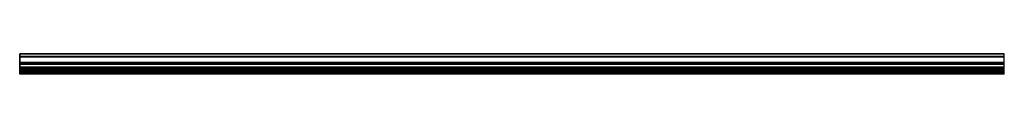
# Model space of a CAD drawing. Header units: millimetres. Extents: x 0 to 3500, y 0 to 73.
import ezdxf

# ---------------------------------------------------------------- set-up
doc = ezdxf.new("R2010")
doc.units = ezdxf.units.MM
doc.header["$LTSCALE"] = 10
doc.linetypes.add('ALLCAD_Strich', pattern=[0.2, 0.15, -0.05])
for name, color, linetype in [('BESCH_KONT_sich_schn_ansi_2d', 40, 'Continuous'), ('BESCH_KONT_sich_schn_grun_2d', 10, 'Continuous'), ('BESCH_KONT_sich_schn_seit_2d', 160, 'Continuous')]:
    doc.layers.add(name, color=color, linetype=linetype)

msp = doc.modelspace()

# ---------------------------------------------------------------- linework, layer by layer
at = {"layer": 'BESCH_KONT_sich_schn_ansi_2d', "linetype": 'ALLCAD_Strich'}
for p, q in [((0, 19.5, 84.5), (0, 19.5, 84.5)), ((0, 19.5, 84.5), (0, 19.5, 84.5)), ((0, 19.5, 84.5), (0, 19.5, 84.5)), ((0, 19.5, 84.5), (0, 19.5, 84.5)), ((0, 19.5, 84.5), (0, 19.5, 84.5)), ((0, 19.5, 84.5), (0, 19.5, 84.5)), ((0, 19.5, 84.5), (0, 19.5, 84.5)), ((0, 19.5, 84.5), (0, 19.5, 84.5)), ((0, 19.5, 84.5), (0, 19.5, 84.5)), ((0, 19.5, 84.5), (0, 19.5, 84.5)), ((0, 19.5, 65.5), (0, 19.5, 84.5)), ((0, 19.5, 84.5), (0, 19.5, 84.5)), ((0, 19.5, 84.5), (0, 19.5, 84.5)), ((0, 19.5, 84.5), (0, 19.5, 84.5)), ((0, 19.5, 84.5), (0, 19.5, 84.5)), ((0, 19.5, 84.5), (0, 19.5, 84.5)), ((0, 19.5, 84.5), (0, 19.5, 84.5)), ((0, 19.5, 84.5), (0, 19.5, 84.5)), ((3500, 19.5, 84.5), (0, 19.5, 84.5)), ((0, 19.5, 84.5), (0, 19.5, 84.5)), ((0, 19.5, 84.5), (0, 19.5, 84.5)), ((0, 19.5, 84.5), (0, 19.5, 84.5)), ((0, 19.5, 84.5), (0, 19.5, 84.5)), ((0, 19.5, 84.5), (0, 19.5, 84.5)), ((0, 19.5, 84.5), (0, 19.5, 84.5)), ((0, 19.5, 84.5), (0, 19.5, 84.5)), ((0, 19.5, 84.5), (0, 19.5, 84.5)), ((3500, 19.5, 9), (0, 19.5, 9)), ((0, 19.5), (0, 19.5, 9)), ((3500, 19.5), (0, 19.5)), ((3500, 19.5, 86), (0, 19.5, 86)), ((0, 19.5, 85.1), (0, 19.5, 86)), ((3500, 19.5, 85.1), (0, 19.5, 85.1)), ((0, 19.5, 84.5), (0, 19.5, 85.1)), ((3500, 19.5, 65.5), (0, 19.5, 65.5)), ((0, 19.5, 62), (0, 19.5, 65.5)), ((3500, 19.5, 62), (0, 19.5, 62)), ((0, 19.5, 59.5), (0, 19.5, 62)), ((3500, 19.5, 59.5), (0, 19.5, 59.5)), ((0, 19.5, 44.5), (0, 19.5, 59.5)), ((3500, 19.5, 44.5), (0, 19.5, 44.5)), ((0, 19.5, 41.5), (0, 19.5, 44.5)), ((3500, 19.5, 41.5), (0, 19.5, 41.5)), ((0, 19.5, 10), (0, 19.5, 41.5)), ((3500, 19.5, 10), (0, 19.5, 10)), ((0, 19.5, 9), (0, 19.5, 10)), ((3500, 19.5, 1), (0, 19.5, 1)), ((3500, 19.5, 3.5), (0, 19.5, 3.5)), ((3500, 19.5, 85.5), (0, 19.5, 85.5)), ((3500, 19.5, 65), (0, 19.5, 65)), ((3500, 19.5, 63.5), (0, 19.5, 63.5)), ((3500, 19.5, 61), (0, 19.5, 61)), ((3500, 19.5, 42.5), (0, 19.5, 42.5)), ((3500, 19.5, 6.5), (0, 19.5, 6.5)), ((3500, 19.5, 7.5), (0, 19.5, 7.5)), ((3500, 19.5, 65.5), (3500, 19.5, 84.5)), ((3500, 19.5), (3500, 19.5, 9)), ((3500, 19.5, 85.1), (3500, 19.5, 86)), ((3500, 19.5, 84.5), (3500, 19.5, 85.1)), ((3500, 19.5, 62), (3500, 19.5, 65.5)), ((3500, 19.5, 59.5), (3500, 19.5, 62)), ((3500, 19.5, 44.5), (3500, 19.5, 59.5)), ((3500, 19.5, 41.5), (3500, 19.5, 44.5)), ((3500, 19.5, 10), (3500, 19.5, 41.5)), ((3500, 19.5, 9), (3500, 19.5, 10))]:
    msp.add_line(p, q, dxfattribs=at)
at = {"layer": 'BESCH_KONT_sich_schn_ansi_2d', "linetype": 'ALLCAD_Strich', "extrusion": (0, 1, 0)}
for radius, start, end in [(0.00093, 90, 180), (0.00093, 180, 270), (0.00116, 90, 180), (0.00116, 180, 270), (0.00271, 0, 90), (0.00271, 270, 0), (0.00116, 90, 180), (0.00116, 180, 270), (0.00271, 0, 90), (0.00271, 270, 0)]:
    msp.add_arc((0, 84.5, 19.5), radius, start, end, dxfattribs=at)
at = {"layer": 'BESCH_KONT_sich_schn_ansi_2d', "linetype": 'ALLCAD_Strich', "extrusion": (0, -1, 0)}
for radius, start, end in [(0.00217, 270, 0), (0.00217, 360, 90), (0.00271, 270, 0), (0.00271, 0, 90), (0.00116, 180, 270), (0.00116, 90, 180), (0.00271, 270, 0), (0.00271, 0, 90), (0.00116, 180, 270), (0.00116, 90, 180)]:
    msp.add_arc((0, 84.5, -19.5), radius, start, end, dxfattribs=at)
at = {"layer": 'BESCH_KONT_sich_schn_grun_2d', "linetype": 'ALLCAD_Strich'}
for p, q in [((3500, 73), (0, 73)), ((0, 63), (0, 73)), ((0, 72), (0, 72)), ((0, 72), (0, 72)), ((0, 72), (0, 72)), ((0, 72), (0, 72)), ((0, 72), (0, 72)), ((0, 72), (0, 72)), ((0, 72), (0, 72)), ((0, 72), (0, 72)), ((0, 72), (0, 72)), ((3500, 72), (0, 72)), ((0, 72), (0, 72)), ((0, 72), (0, 72)), ((0, 72), (0, 72)), ((0, 72), (0, 72)), ((0, 72), (0, 72)), ((0, 72), (0, 72)), ((0, 72), (0, 72)), ((0, 72), (0, 72)), ((0, 72), (0, 72)), ((0, 72), (0, 72)), ((0, 72), (0, 72)), ((0, 72), (0, 72)), ((0, 72), (0, 72)), ((0, 72), (0, 72)), ((0, 72), (0, 72)), ((0, 72), (0, 72)), ((0, 72), (0, 72)), ((0, 72), (0, 72)), ((0, 72), (0, 72)), ((0, 72), (0, 72)), ((0, 72), (0, 72)), ((0, 72), (0, 72)), ((0, 72), (0, 72)), ((0, 72), (0, 72)), ((0, 72), (0, 72)), ((0, 72), (0, 72)), ((0, 72), (0, 72)), ((0, 72), (0, 72)), ((0, 72), (0, 72)), ((3500, 63), (3500, 73)), ((3500, 63), (0, 63)), ((0, 61.5), (0, 63)), ((3500, 62.8), (0, 62.8)), ((3500, 61.5), (0, 61.5)), ((0, 61.2), (0, 61.5)), ((3500, 61.2), (0, 61.2)), ((0, 25), (0, 61.2)), ((3500, 42), (0, 42)), ((3500, 40.5), (0, 40.5)), ((3500, 40), (0, 40)), ((3500, 38), (0, 38)), ((3500, 37), (0, 37)), ((3500, 36), (0, 36)), ((3500, 61.5), (3500, 63)), ((3500, 61.2), (3500, 61.5)), ((3500, 25), (3500, 61.2)), ((3500, 34.2), (0, 34.2)), ((3500, 25), (0, 25)), ((0, 23.5), (0, 25)), ((3500, 23.5), (0, 23.5)), ((0, 19.2), (0, 23.5)), ((3500, 21), (0, 21)), ((3500, 19.7), (0, 19.7)), ((3500, 19.2), (0, 19.2)), ((0, 16), (0, 19.2)), ((3500, 18), (0, 18)), ((3500, 17.5), (0, 17.5)), ((3500, 16), (0, 16)), ((0, 15), (0, 16)), ((3500, 15), (0, 15)), ((0, 10), (0, 15)), ((3500, 10), (0, 10)), ((0, 9), (0, 10)), ((3500, 9), (0, 9)), ((0, 7.5), (0, 9)), ((3500, 7.5), (0, 7.5)), ((0, 6.5), (0, 7.5)), ((3500, 6.5), (0, 6.5)), ((0, 1.5), (0, 6.5)), ((3500, 3), (0, 3)), ((3500, 1.5), (0, 1.5)), ((0, 1), (0, 1.5)), ((3500, 1.2), (0, 1.2)), ((3500, 1), (0, 1)), ((0, 0), (0, 1)), ((3500, 23.5), (3500, 25)), ((3500, 19.2), (3500, 23.5)), ((3500, 16), (3500, 19.2)), ((3500, 15), (3500, 16)), ((3500, 10), (3500, 15)), ((3500, 9), (3500, 10)), ((3500, 7.5), (3500, 9)), ((3500, 6.5), (3500, 7.5)), ((3500, 1.5), (3500, 6.5)), ((3500, 1), (3500, 1.5)), ((3500, 0), (3500, 1)), ((3500, 0), (0, 0))]:
    msp.add_line(p, q, dxfattribs=at)
at = {"layer": 'BESCH_KONT_sich_schn_seit_2d', "linetype": 'ALLCAD_Strich'}
for p, q in [((0, 73, 63.5), (0, 42, 63.5)), ((0, 73, 85.5), (0, 73, 63.5)), ((0, 63, 85.5), (0, 73, 85.5)), ((0, 72, 65), (0, 72, 84.5)), ((0, 72, 84.5), (0, 72, 84.5)), ((0, 72, 84.5), (0, 72, 84.5)), ((0, 72, 84.5), (0, 72, 84.5)), ((0, 72, 84.5), (0, 72, 84.5)), ((0, 72, 84.5), (0, 72, 84.5)), ((0, 72, 84.5), (0, 72, 84.5)), ((0, 72, 84.5), (0, 62.8, 84.5)), ((0, 72, 84.5), (0, 72, 84.5)), ((0, 25, 65), (0, 72, 65)), ((0, 72, 84.5), (0, 72, 84.5)), ((0, 72, 84.5), (0, 72, 84.5)), ((0, 72, 84.5), (0, 72, 84.5)), ((0, 72, 84.5), (0, 72, 84.5)), ((0, 72, 84.5), (0, 72, 84.5)), ((0, 72, 84.5), (0, 72, 84.5)), ((0, 72, 84.5), (0, 72, 84.5)), ((0, 72, 84.5), (0, 72, 84.5)), ((0, 72, 84.5), (0, 72, 84.5)), ((0, 72, 84.5), (0, 72, 84.5)), ((0, 72, 84.5), (0, 72, 84.5)), ((0, 72, 84.5), (0, 72, 84.5)), ((0, 61.5, 86), (0, 63, 85.5)), ((0, 62.8, 84.5), (0, 61.2, 85.1)), ((0, 61.2, 85.1), (0, 61.5, 86)), ((0, 42, 3.5), (0, 21, 3.5)), ((0, 42, 63.5), (0, 42, 3.5)), ((0, 40.5, 61), (0, 38, 61)), ((0, 40.5, 42.5), (0, 40.5, 61)), ((0, 38, 42.5), (0, 40.5, 42.5)), ((0, 40, 41.5), (0, 37, 41.5)), ((0, 40, 10), (0, 40, 41.5)), ((0, 34.2, 10), (0, 40, 10)), ((0, 38, 59.5), (0, 37, 59.5)), ((0, 38, 61), (0, 38, 59.5)), ((0, 38, 44.5), (0, 38, 42.5)), ((0, 37, 44.5), (0, 38, 44.5)), ((0, 37, 63.5), (0, 25, 63.5)), ((0, 37, 59.5), (0, 37, 63.5)), ((0, 37, 41.5), (0, 37, 44.5)), ((0, 36, 9), (0, 34.2, 9)), ((0, 36, 6.5), (0, 36, 9)), ((0, 17.5, 6.5), (0, 36, 6.5)), ((0, 34.2, 9), (0, 34.2, 10)), ((0, 25, 65.5), (0, 25, 65)), ((0, 23.5, 65.5), (0, 25, 65.5)), ((0, 25, 62), (0, 23.5, 62)), ((0, 25, 63.5), (0, 25, 62)), ((0, 23.5, 62), (0, 23.5, 65.5)), ((0, 21), (0, 18)), ((0, 21, 3.5), (0, 21)), ((0, 19.7, 3.5), (0, 1.2, 3.5)), ((0, 19.7, 1), (0, 19.7, 3.5)), ((0, 18, 1), (0, 19.7, 1)), ((0, 19.2, 9), (0, 17.5, 9)), ((0, 19.2, 10), (0, 19.2, 9)), ((0, 16, 10), (0, 19.2, 10)), ((0, 18), (0, 18, 1)), ((0, 17.5, 9), (0, 17.5, 6.5)), ((0, 16, 7.5), (0, 16, 10)), ((0, 15, 6.5), (0, 16, 7.5)), ((0, 10, 6.5), (0, 15, 6.5)), ((0, 9, 7.5), (0, 10, 6.5)), ((0, 7.5, 7.5), (0, 9, 7.5)), ((0, 6.5, 6.5), (0, 7.5, 7.5)), ((0, 1.5, 6.5), (0, 6.5, 6.5)), ((0, 3), (0, 0)), ((0, 3, 1), (0, 3)), ((0, 1.2, 1), (0, 3, 1)), ((0, 1, 7.5), (0, 1.5, 6.5)), ((0, 1.2, 3.5), (0, 1.2, 1)), ((0, 1, 9), (0, 1, 7.5)), ((0, 0, 9), (0, 1, 9)), ((0, 0), (0, 0, 9))]:
    msp.add_line(p, q, dxfattribs=at)

doc.saveas('drawing.dxf')
